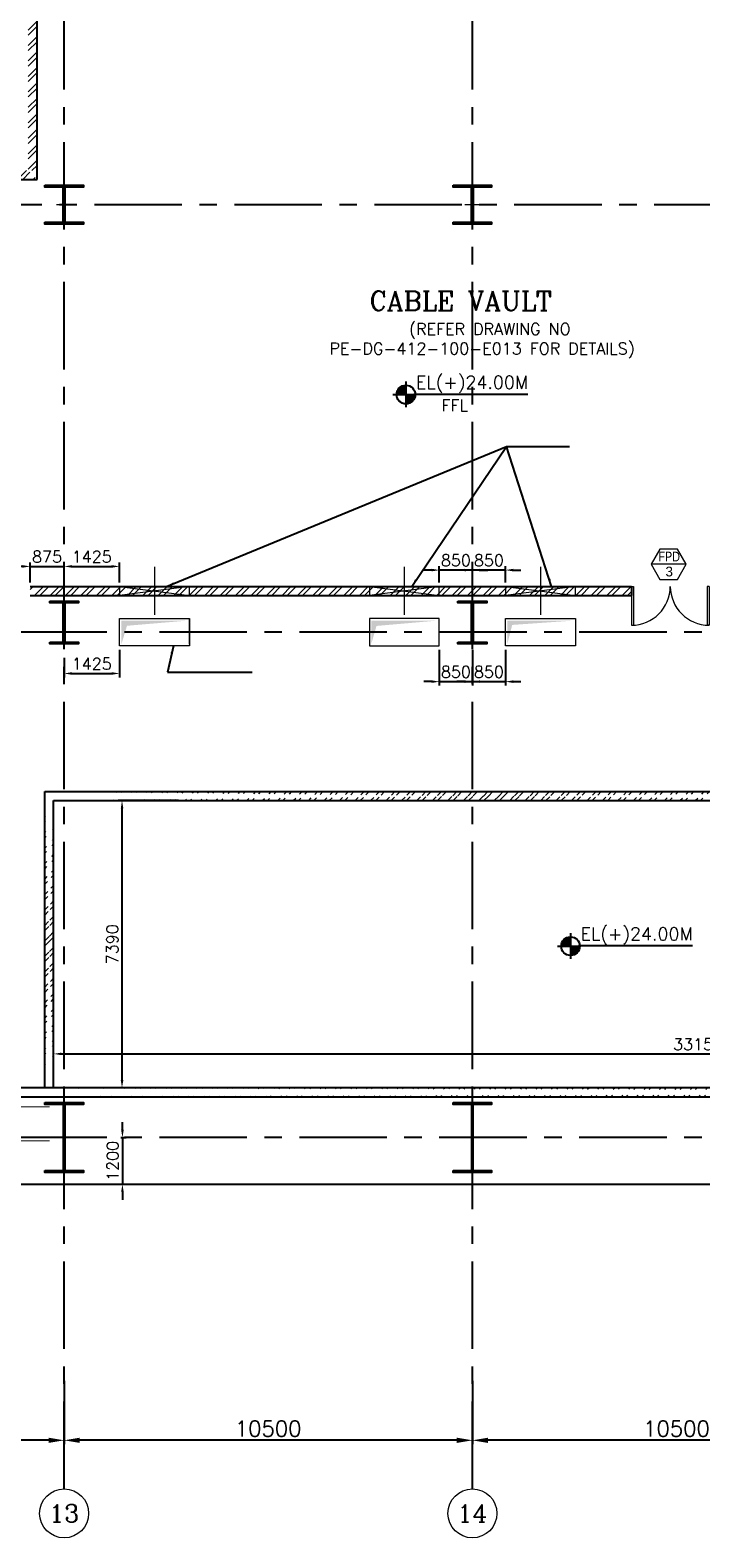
# Model space of a CAD drawing. Header units: inches. Extents: x 0 to 1544102, y -487208 to 23144100.
# Tile 97 of 256: x 537340 to 554590, y -93756 to -54968. Entities that reach past the tile are written whole.
import ezdxf
from ezdxf.enums import TextEntityAlignment as Align

# ---------------------------------------------------------------- set-up
doc = ezdxf.new("R2010")
doc.units = ezdxf.units.IN
doc.header["$LTSCALE"] = 1800
doc.header["$MEASUREMENT"] = 0
doc.linetypes.add('CENTER', pattern=[2, 1.25, -0.25, 0.25, -0.25])
doc.linetypes.add('HIDDEN', pattern=[0.375, 0.25, -0.125])
doc.layers.get('0').update_dxf_attribs({"color": 253, "lineweight": 9})
for name, color, linetype in [('1', 7, 'Continuous'), ('BRACING', 1, 'HIDDEN'), ('COL', 1, 'Continuous'), ('GRID', 251, 'CENTER'), ('REV3', 2, 'Continuous'), ('STAIR', 2, 'Continuous'), ('TEXT', 3, 'Continuous'), ('WALL', 6, 'Continuous'), ('WALL1', 6, 'Continuous')]:
    doc.layers.add(name, color=color, linetype=linetype)
for name, color, linetype, lineweight in [('2CON', 1, 'Continuous', 13), ('A-CUT OUT', 3, 'Continuous', 30), ('A-DOOR', 31, 'Continuous', 9), ('A-WIN TAG', 3, 'Continuous', 13), ('A-WIN TAG TEXT', 3, 'Continuous', 13), ('CEN', 2, 'CENTER', 15), ('CL', 8, 'CENTER', 15), ('DIM', 4, 'Continuous', 18), ('dimension line', 4, 'Continuous', 18), ('LEADER', 4, 'Continuous', 15), ('OPENING EO', 2, 'Continuous', 18), ('WALL HATCH', 251, 'Continuous', 13)]:
    doc.layers.add(name, color=color, linetype=linetype, lineweight=lineweight)
doc.styles.add('COMPLEX', font='complex')
doc.styles.add('ROAMNS', font='ROMANS.shx')
doc.styles.add('ROMANC', font='ROMANC.SHX')
doc.styles.add('ROMANS', font='romans.shx')
doc.styles.add('SIMPLEX-25', font='simplex.shx')
doc.styles.get("Standard").update_dxf_attribs({"font": 'arial.ttf'})
doc.linetypes.add('FENCELINE1', pattern='A,0.25,-0.1,[133,ltypeshp.shx,S=0.1,R=0,X=-0.1,Y=0],-0.1,1', length=1.45)
doc.dimstyles.new('270-TA-100', dxfattribs={"dimscale": 150, "dimtxt": 400, "dimasz": 2, "dimexe": 0.75, "dimexo": 1, "dimgap": 1, "dimtad": 1, "dimdec": 0, "dimzin": 12, "dimdsep": 46, "dimtxsty": 'ROMANS', "dimcen": 0, "dimclrd": 256, "dimclre": 256, "dimclrt": 6, "dimadec": 1, "dimazin": 3, "dimtfac": 1, "dimtdec": 0, "dimtix": 1, "dimtmove": 2, "dimatfit": 0, "dimfxl": 1.25, "dimarcsym": 2})
doc.dimstyles.new('DIM INT 1', dxfattribs={"dimtxt": 300, "dimasz": 200, "dimexe": 100, "dimexo": 100, "dimgap": 100, "dimtad": 1, "dimdec": 0, "dimzin": 13, "dimdsep": 46, "dimlunit": 5, "dimtxsty": 'ROAMNS', "dimblk1": 'CLOSEDBLANK', "dimcen": 0.09, "dimclrd": 9, "dimclre": 9, "dimclrt": 4, "dimadec": 0, "dimazin": 0, "dimtfac": 1, "dimtdec": 0, "dimtix": 1, "dimtmove": 2, "dimatfit": 3, "dimfxl": 1, "dimtolj": 1, "dimtzin": 13, "dimarcsym": 0})
doc.dimstyles.new('DIM100 x2', dxfattribs={"dimscale": 0, "dimtxt": 400, "dimasz": 400, "dimexe": 100, "dimexo": 100, "dimgap": 100, "dimtad": 1, "dimdec": 0, "dimzin": 13, "dimdsep": 46, "dimtxsty": 'ROMANS', "dimblk2": 'OBLIQUE', "dimcen": 100, "dimdle": 100, "dimclrd": 9, "dimclre": 9, "dimclrt": 4, "dimadec": 0, "dimazin": 0, "dimtfac": 1.1, "dimtdec": 0, "dimtix": 1, "dimtmove": 2, "dimatfit": 3, "dimfxl": 1, "dimtolj": 1, "dimtzin": 13, "dimarcsym": 0})
pattern_1 = [(45, (-441058.83, -169272.05), (-198.87378, 198.87378), []), (45, (-440926.25, -169272.05), (-198.87378, 198.87378), [])]

# ---------------------------------------------------------------- blocks, each defined once
blk = doc.blocks.new('B-ROW COLUMN')
at = {"layer": 'COL'}
h = blk.add_hatch(dxfattribs=at)
h.set_pattern_fill('ANSI31', color=256, scale=200, style=0)
h.set_pattern_definition([(45, (155648.048, 63141.767), (-17.67767, 17.67767), [])])
h.paths.add_polyline_path([(171095, 85178), (172085, 85178), (172085, 85128), (171095, 85128)])
h.paths.add_polyline_path([(171574, 86878), (171606, 86878), (171606, 85178), (171574, 85178)])
h.paths.add_polyline_path([(171095, 86928), (172085, 86928), (172085, 86878), (171095, 86878)])
blk.add_line((171590, 85128), (171590, 86928))
at = {"layer": 'CEN'}
for p, q in [((171590, 85128), (171590, 86928)), ((171399, 86028), (171782, 86028))]:
    blk.add_line(p, q, dxfattribs=at)
at = {"layer": 'COL'}
for points in [[(171095, 86928), (172085, 86928), (172085, 86878), (171095, 86878)], [(171574, 86878), (171606, 86878), (171606, 85178), (171574, 85178)], [(171095, 85178), (172085, 85178), (172085, 85128), (171095, 85128)]]:
    blk.add_lwpolyline(points, close=True, dxfattribs=at)
blk = doc.blocks.new('C-ROW COLUMN (above17m)')
at = {"layer": 'COL'}
h = blk.add_hatch(dxfattribs=at)
h.set_pattern_fill('ANSI31', color=256, scale=200, style=0)
h.set_pattern_definition([(45, (-78771.347, -120071.694), (-17.6776695, 17.6776695), [])])
h.paths.add_polyline_path([(22, 755), (-22, 755), (-22, -255), (22, -255)])
h.paths.add_polyline_path([(370, -300), (370, -255), (-370, -255), (-370, -300)])
h.paths.add_polyline_path([(-370, 800), (-370, 755), (370, 755), (370, 800)])
at = {"layer": 'CEN'}
for p, q in [((0, -300), (0, 800)), ((-192, 0), (192, 0))]:
    blk.add_line(p, q, dxfattribs=at)
at = {"layer": 'COL'}
for points in [[(-370, 800), (370, 800), (370, 755), (-370, 755)], [(-22, 755), (22, 755), (22, -255), (-22, -255)], [(-370, -255), (370, -255), (370, -300), (-370, -300)]]:
    blk.add_lwpolyline(points, close=True, dxfattribs=at)
blk = doc.blocks.new('D E F G-ROW COLUMN UNIT2')
at = {"layer": 'COL'}
h = blk.add_hatch(dxfattribs=at)
h.set_pattern_fill('ANSI31', color=256, scale=200, angle=180, style=0)
h.set_pattern_definition([(225, (-557328.912, -127499.994), (17.6776695, -17.6776695), [])])
h.paths.add_polyline_path([(495, 500), (0, 500), (0, 446), (22, 450), (495, 450)])
h.paths.add_polyline_path([(0, 500), (-495, 500), (-495, 450), (0, 450)])
h.paths.add_polyline_path([(0, 450), (-22, 450), (-22, 0), (0, 0)])
h.paths.add_polyline_path([(22, 450), (0, 450), (0, 0), (22, 0)])
h.paths.add_polyline_path([(0, 0), (-22, 0), (-22, -450), (0, -450)])
h.paths.add_polyline_path([(22, 0), (0, 0), (0, -450), (22, -450)])
h.paths.add_polyline_path([(0, -450), (0, -500), (-495, -500), (-495, -450)])
h.paths.add_polyline_path([(495, -450), (0, -450), (0, -500), (495, -500)])
at = {"layer": 'CEN'}
for p, q in [((0, -500), (0, 500)), ((192, 0), (-192, 0))]:
    blk.add_line(p, q, dxfattribs=at)
at = {"layer": 'COL'}
for points in [[(-495, 500), (495, 500), (495, 450), (-495, 450)], [(-22, 450), (22, 450), (22, -450), (-22, -450)], [(-495, -450), (495, -450), (495, -500), (-495, -500)]]:
    blk.add_lwpolyline(points, close=True, dxfattribs=at)
blk = doc.blocks.new('PL-FFL2')
at = {"layer": 'A-CUT OUT'}
h = blk.add_hatch(color=7, dxfattribs=at)
h.paths.add_polyline_path([(3.09, 1.96, 0.414214), (1.09, -0.04), (3.09, -0.04)])
h.paths.add_polyline_path([(5.09, -0.04), (3.09, -0.04), (3.09, -2.04, 0.414214)])
at = {"color": 1, "linetype": 'Continuous'}
for p, q in [((3.09, 2.74), (3.09, -2.74)), ((29.24, 0), (4.78, 0)), ((4.78, 0), (5.09, 0)), ((0.31, -0.04), (5.09, -0.04))]:
    blk.add_line(p, q, dxfattribs=at)
blk.add_circle((3.09, -0.04), 2, dxfattribs=at)
at = {"color": 4, "linetype": 'Continuous'}
blk.add_attdef('EL(+)', text='', height=2.75, dxfattribs=at).set_placement((18.98, 2.4), align=Align.MIDDLE)
at = {"color": 3, "linetype": 'Continuous'}
blk.add_attdef('XXX', text='', height=2.5, dxfattribs=at).set_placement((18.44, -3.52), align=Align.MIDDLE)
blk = doc.blocks.new('Stub column')
at = {"layer": 'COL', "linetype": 'ByBlock'}
for p, q in [((-108, 90), (-108, -90)), ((-108, 90), (-100, 90)), ((-108, 90), (-100, 90)), ((-108, 90), (-108, -90)), ((-25, 100), (-100, 100)), ((-100, 100), (-100, -100)), ((-100, 100), (-100, -100)), ((-25, 100), (-100, 100)), ((90, 108), (-90, 108)), ((-90, 100), (-90, 108)), ((-90, 100), (-90, 108)), ((-25, 100), (100, 100)), ((90, 100), (90, 108)), ((100, 100), (100, -100)), ((108, 90), (100, 90)), ((108, 90), (108, -90)), ((-108, -90), (-100, -90)), ((-108, -90), (-100, -90)), ((-100, -100), (-25, -100)), ((-100, -100), (-25, -100)), ((-90, -100), (-90, -108)), ((-90, -100), (-90, -108)), ((90, -108), (-90, -108)), ((100, -100), (-25, -100)), ((90, -100), (90, -108)), ((108, -90), (100, -90))]:
    blk.add_line(p, q, dxfattribs=at)
for points in [[(-25, -100), (-25, -97, 0.401544), (-31, -91), (-88, -88, -0.401544), (-94, -82), (-94, 82, -0.401544), (-88, 88), (-31, 91, 0.401544), (-25, 97), (-25, 100)], [(-25, -100), (-25, -97, 0.401544), (-31, -91), (-88, -88, -0.401544), (-94, -82), (-94, 82, -0.401544), (-88, 88), (-31, 91, 0.401544), (-25, 97), (-25, 100)], [(25, -100), (25, -97, -0.401544), (31, -91), (88, -88, 0.401544), (94, -82), (94, 82, 0.401544), (88, 88), (31, 91, -0.401544), (25, 97), (25, 100)]]:
    blk.add_lwpolyline(points, format="xyb", dxfattribs=at)
blk = doc.blocks.new('M_Double-Flush - 2000 X 2100 SD1-275612-Level 1')
at = {"layer": 'A-DOOR', "lineweight": 18}
for p, q in [((-1000, 1115), (-949, 1115)), ((-1000, 115), (-1000, 1115)), ((-949, 115), (-949, 1115)), ((949, 115), (949, 1114)), ((1000, 115), (1000, 1115)), ((-1000, 115), (-949, 115)), ((1000, 115), (949, 115))]:
    blk.add_line(p, q, dxfattribs=at)
at = {"layer": 'A-DOOR'}
for centre, start, end in [((-1000, 115), 0, 90), ((1000, 115), 90, 180)]:
    blk.add_arc(centre, 1000, start, end, dxfattribs=at)
blk = doc.blocks.new('*D734')
at = {"layer": 'dimension line', "color": 9, "lineweight": -2, "transparency": 16777216}
for p, q in [((538214, -89721), (538214, -91347)), ((548714, -90865), (548714, -91347)), ((548314, -91247), (538614, -91247))]:
    blk.add_line(p, q, dxfattribs=at)
at = {"layer": 'dimension line', "color": 9, "transparency": 16777216}
for points in [[(538614, -91180), (538614, -91314), (538214, -91247)], [(548314, -91180), (548314, -91314), (548714, -91247)]]:
    blk.add_solid(points, dxfattribs=at)
at = {"layer": 'dimension line', "color": 4, "transparency": 16777216, "insert": (543464, -90947), "char_height": 400, "attachment_point": 5, "style": 'ROMANS'}
blk.add_mtext('\\A1;10500', dxfattribs=at)
blk = doc.blocks.new('_Oblique')
at = {"color": 0, "linetype": 'ByBlock', "lineweight": -2}
blk.add_line((-0.5, -0.5), (0.5, 0.5), dxfattribs=at)
blk = doc.blocks.new('*D735')
at = {"layer": 'dimension line', "color": 9, "lineweight": -2, "transparency": 16777216}
for p, q in [((548714, -89721), (548714, -91347)), ((559214, -90865), (559214, -91347)), ((558814, -91247), (549114, -91247))]:
    blk.add_line(p, q, dxfattribs=at)
at = {"layer": 'dimension line', "color": 9, "transparency": 16777216}
for points in [[(549114, -91180), (549114, -91314), (548714, -91247)], [(558814, -91180), (558814, -91314), (559214, -91247)]]:
    blk.add_solid(points, dxfattribs=at)
at = {"layer": 'dimension line', "color": 4, "transparency": 16777216, "insert": (553964, -90947), "char_height": 400, "attachment_point": 5, "style": 'ROMANS'}
blk.add_mtext('\\A1;10500', dxfattribs=at)
blk = doc.blocks.new('*D736')
at = {"layer": 'dimension line', "color": 9, "lineweight": -2, "transparency": 16777216}
for p, q in [((527714, -89721), (527714, -91347)), ((538214, -90865), (538214, -91347)), ((537814, -91247), (528114, -91247))]:
    blk.add_line(p, q, dxfattribs=at)
at = {"layer": 'dimension line', "color": 9, "transparency": 16777216}
for points in [[(528114, -91180), (528114, -91314), (527714, -91247)], [(537814, -91180), (537814, -91314), (538214, -91247)]]:
    blk.add_solid(points, dxfattribs=at)
at = {"layer": 'dimension line', "color": 4, "transparency": 16777216, "insert": (532964, -90947), "char_height": 400, "attachment_point": 5, "style": 'ROMANS'}
blk.add_mtext('\\A1;10500', dxfattribs=at)
blk = doc.blocks.new('GRD')
at = {"layer": 'CL', "linetype": 'Continuous'}
blk.add_circle((0, 419.99985), 419.99985, dxfattribs=at)
at = {"layer": 'CL', "color": 4, "style": 'COMPLEX'}
blk.add_attdef('GRD', text='', height=300, dxfattribs=at).set_placement((0, 419.99985), align=Align.MIDDLE)
blk = doc.blocks.new('*D1104')
at = {"layer": 'DIM', "color": 9, "lineweight": -2, "transparency": 16777216}
for p, q in [((537139, -68764), (536939, -68764)), ((537339, -69179), (537339, -68664)), ((537339, -68764), (538214, -68764)), ((538214, -69179), (538214, -68664)), ((538414, -68764), (538614, -68764))]:
    blk.add_line(p, q, dxfattribs=at)
at = {"layer": 'DIM', "color": 9, "transparency": 16777216}
for points in [[(537139, -68731), (537139, -68798), (537339, -68764)], [(538414, -68731), (538414, -68798), (538214, -68764)]]:
    blk.add_solid(points, dxfattribs=at)
at = {"layer": 'DIM', "color": 4, "transparency": 16777216, "insert": (537776, -68514), "char_height": 300, "attachment_point": 5, "style": 'ROAMNS'}
blk.add_mtext('\\A1;875', dxfattribs=at)
blk = doc.blocks.new('_ClosedBlank')
at = {"color": 0, "linetype": 'ByBlock', "lineweight": -2}
for p, q in [((-1, 0.17), (0, 0)), ((-1, 0.17), (-1, -0.17)), ((0, 0), (-1, -0.17))]:
    blk.add_line(p, q, dxfattribs=at)
blk = doc.blocks.new('*D1105')
at = {"layer": 'DIM', "color": 9, "lineweight": -2, "transparency": 16777216}
for p, q in [((539639, -70909), (539639, -71618)), ((538214, -71112), (538214, -71618)), ((538414, -71518), (539439, -71518))]:
    blk.add_line(p, q, dxfattribs=at)
at = {"layer": 'DIM', "color": 9, "transparency": 16777216}
for points in [[(538414, -71485), (538414, -71552), (538214, -71518)], [(539439, -71485), (539439, -71552), (539639, -71518)]]:
    blk.add_solid(points, dxfattribs=at)
at = {"layer": 'DIM', "color": 4, "transparency": 16777216, "insert": (538926, -71268), "char_height": 300, "attachment_point": 5, "style": 'ROAMNS'}
blk.add_mtext('\\A1;1425', dxfattribs=at)
blk = doc.blocks.new('*D1106')
at = {"layer": 'DIM', "color": 9, "lineweight": -2, "transparency": 16777216}
for p, q in [((547864, -70909), (547864, -71829)), ((548714, -70909), (548714, -71829)), ((547664, -71729), (547464, -71729)), ((547864, -71729), (548714, -71729)), ((548914, -71729), (549114, -71729))]:
    blk.add_line(p, q, dxfattribs=at)
at = {"layer": 'DIM', "color": 9, "transparency": 16777216}
for points in [[(547664, -71695), (547664, -71762), (547864, -71729)], [(548914, -71695), (548914, -71762), (548714, -71729)]]:
    blk.add_solid(points, dxfattribs=at)
at = {"layer": 'DIM', "color": 4, "transparency": 16777216, "insert": (548289, -71479), "char_height": 300, "attachment_point": 5, "style": 'ROAMNS'}
blk.add_mtext('\\A1;850', dxfattribs=at)
blk = doc.blocks.new('*D1107')
at = {"layer": 'DIM', "color": 9, "lineweight": -2, "transparency": 16777216}
for p, q in [((548714, -70909), (548714, -71829)), ((549564, -70909), (549564, -71829)), ((548514, -71729), (548314, -71729)), ((548714, -71729), (549564, -71729)), ((549764, -71729), (549964, -71729))]:
    blk.add_line(p, q, dxfattribs=at)
at = {"layer": 'DIM', "color": 9, "transparency": 16777216}
for points in [[(548514, -71695), (548514, -71762), (548714, -71729)], [(549764, -71695), (549764, -71762), (549564, -71729)]]:
    blk.add_solid(points, dxfattribs=at)
at = {"layer": 'DIM', "color": 4, "transparency": 16777216, "insert": (549139, -71479), "char_height": 300, "attachment_point": 5, "style": 'ROAMNS'}
blk.add_mtext('\\A1;850', dxfattribs=at)
blk = doc.blocks.new('*D1110')
at = {"layer": 'DIM', "color": 9, "lineweight": -2, "transparency": 16777216}
for p, q in [((548514, -68859), (548314, -68859)), ((548714, -69179), (548714, -68759)), ((549564, -68859), (548714, -68859)), ((549564, -69179), (549564, -68759)), ((549764, -68859), (549964, -68859))]:
    blk.add_line(p, q, dxfattribs=at)
at = {"layer": 'DIM', "color": 9, "transparency": 16777216}
for points in [[(548514, -68825), (548514, -68892), (548714, -68859)], [(549764, -68825), (549764, -68892), (549564, -68859)]]:
    blk.add_solid(points, dxfattribs=at)
at = {"layer": 'DIM', "color": 4, "transparency": 16777216, "insert": (549139, -68609), "char_height": 300, "attachment_point": 5, "style": 'ROAMNS'}
blk.add_mtext('\\A1;850', dxfattribs=at)
blk = doc.blocks.new('*D1111')
at = {"layer": 'DIM', "color": 9, "lineweight": -2, "transparency": 16777216}
for p, q in [((547664, -68859), (547464, -68859)), ((547864, -69179), (547864, -68759)), ((548714, -68859), (547864, -68859)), ((548714, -69179), (548714, -68759)), ((548914, -68859), (549114, -68859))]:
    blk.add_line(p, q, dxfattribs=at)
at = {"layer": 'DIM', "color": 9, "transparency": 16777216}
for points in [[(547664, -68825), (547664, -68892), (547864, -68859)], [(548914, -68825), (548914, -68892), (548714, -68859)]]:
    blk.add_solid(points, dxfattribs=at)
at = {"layer": 'DIM', "color": 4, "transparency": 16777216, "insert": (548289, -68609), "char_height": 300, "attachment_point": 5, "style": 'ROAMNS'}
blk.add_mtext('\\A1;850', dxfattribs=at)
blk = doc.blocks.new('*D1112')
at = {"layer": 'DIM', "color": 9, "lineweight": -2, "transparency": 16777216}
for p, q in [((538214, -69179), (538214, -68664)), ((538414, -68764), (539439, -68764)), ((539639, -69179), (539639, -68664))]:
    blk.add_line(p, q, dxfattribs=at)
at = {"layer": 'DIM', "color": 9, "transparency": 16777216}
for points in [[(538414, -68731), (538414, -68798), (538214, -68764)], [(539439, -68731), (539439, -68798), (539639, -68764)]]:
    blk.add_solid(points, dxfattribs=at)
at = {"layer": 'DIM', "color": 4, "transparency": 16777216, "insert": (538926, -68514), "char_height": 300, "attachment_point": 5, "style": 'ROAMNS'}
blk.add_mtext('\\A1;1425', dxfattribs=at)
blk = doc.blocks.new('*D1194')
at = {"layer": 'DIM', "color": 9, "lineweight": -2, "transparency": 16777216}
for p, q in [((541157, -74789), (539603, -74789)), ((539703, -81979), (539703, -74989)), ((541157, -82179), (539603, -82179))]:
    blk.add_line(p, q, dxfattribs=at)
at = {"layer": 'DIM', "color": 9, "transparency": 16777216}
for points in [[(539670, -74989), (539737, -74989), (539703, -74789)], [(539670, -81979), (539737, -81979), (539703, -82179)]]:
    blk.add_solid(points, dxfattribs=at)
at = {"layer": 'DIM', "color": 4, "transparency": 16777216, "insert": (539453, -78484), "char_height": 300, "attachment_point": 5, "rotation": 90, "style": 'ROAMNS'}
blk.add_mtext('\\A1;7390', dxfattribs=at)
blk = doc.blocks.new('*D1195')
at = {"layer": 'DIM', "color": 9, "lineweight": -2, "transparency": 16777216}
for p, q in [((537944, -81440), (537944, -81206)), ((538144, -81306), (570899, -81306)), ((571099, -81440), (571099, -81206))]:
    blk.add_line(p, q, dxfattribs=at)
at = {"layer": 'DIM', "color": 9, "transparency": 16777216}
for points in [[(538144, -81272), (538144, -81339), (537944, -81306)], [(570899, -81272), (570899, -81339), (571099, -81306)]]:
    blk.add_solid(points, dxfattribs=at)
at = {"layer": 'DIM', "color": 4, "transparency": 16777216, "insert": (554521, -81056), "char_height": 300, "attachment_point": 5, "style": 'ROAMNS'}
blk.add_mtext('\\A1;33155', dxfattribs=at)
blk = doc.blocks.new('*D1196')
at = {"layer": 'DIM', "color": 9, "lineweight": -2, "transparency": 16777216}
for p, q in [((539713, -83259), (539713, -83059)), ((539670, -83459), (539813, -83459)), ((539713, -83459), (539713, -84659)), ((539670, -84659), (539813, -84659)), ((539713, -84859), (539713, -85059))]:
    blk.add_line(p, q, dxfattribs=at)
at = {"layer": 'DIM', "color": 9, "transparency": 16777216}
for points in [[(539680, -83259), (539747, -83259), (539713, -83459)], [(539680, -84859), (539747, -84859), (539713, -84659)]]:
    blk.add_solid(points, dxfattribs=at)
at = {"layer": 'DIM', "color": 4, "transparency": 16777216, "insert": (539463, -84059), "char_height": 300, "attachment_point": 5, "rotation": 90, "style": 'ROAMNS'}
blk.add_mtext('\\A1;1200', dxfattribs=at)
blk = doc.blocks.new('SC-01& LIFT')
at = {"layer": 'WALL HATCH'}
h = blk.add_hatch(dxfattribs=at)
h.set_pattern_fill('ANSI32', color=256, scale=750, style=0)
h.set_pattern_definition([(45, (-441713.83, -169222.05), (-198.87378, 198.87378), []), (45, (-441581.25, -169222.05), (-198.87378, 198.87378), [])])
edge = h.paths.add_edge_path()
edge.add_arc((3172, -33583100), 33587860, 89.9999019, 90.0002943, ccw=False)
edge.add_line((3230, 4760), (3230, 8855))
edge.add_line((3230, 8855), (3000, 8855))
edge.add_line((3000, 8855), (3000, 4760))
h = blk.add_hatch(dxfattribs=at)
h.set_pattern_fill('ANSI32', color=256, scale=750, style=0)
h.set_pattern_definition([(45, (-527713.7, -124725.3), (-198.87378, 198.87378), []), (45, (-527581.12, -124725.3), (-198.87378, 198.87378), [])])
h.paths.add_polyline_path([(3000, 9085), (115, 9085), (115, 8970), (3000, 8970)])
h.paths.add_polyline_path([(3000, 8970), (115, 8970), (115, 8855), (3000, 8855)])
h = blk.add_hatch(dxfattribs=at)
h.set_pattern_fill('ANSI32', color=256, scale=750, style=0)
h.set_pattern_definition([(45, (-421565.83, -181789.8), (-198.87378, 198.87378), []), (45, (-421433.25, -181789.8), (-198.87378, 198.87378), [])])
h.paths.add_polyline_path([(3000, 3180), (2305, 3180), (115, 3180), (115, 3295), (3000, 3295)])
h.paths.add_polyline_path([(3000, 3295), (115, 3295), (115, 3410), (125, 3410), (3000, 3410)])
h = blk.add_hatch(dxfattribs=at)
h.set_pattern_fill('ANSI32', color=256, scale=750, style=0)
h.set_pattern_definition([(45, (-466575.8, -141084.9), (-198.87378, 198.87378), []), (45, (-466443.2, -141084.9), (-198.87378, 198.87378), [])])
h.paths.add_polyline_path([(900, 3180), (670, 3180), (670, 1280), (900, 1280)])
h = blk.add_hatch(dxfattribs=at)
h.set_pattern_fill('ANSI32', color=256, scale=750, style=0)
h.set_pattern_definition(pattern_1)
h.paths.add_polyline_path([(3230, 3180), (3000, 3180), (3000, 2663), (3230, 2663)])
h = blk.add_hatch(dxfattribs=at)
h.set_pattern_fill('ANSI32', color=256, scale=750, style=0)
h.set_pattern_definition(pattern_1)
h.paths.add_polyline_path([(3230, 1863), (3000, 1863), (3000, 1280), (3230, 1280)])
h = blk.add_hatch(dxfattribs=at)
h.set_pattern_fill('ANSI32', color=256, scale=750, style=0)
h.set_pattern_definition([(45, (-441713.83, -169272.05), (-198.87378, 198.87378), []), (45, (-441581.25, -169272.05), (-198.87378, 198.87378), [])])
h.paths.add_polyline_path([(3000, 1050), (3000, 1280), (115, 1280), (115, 1050)])
at = {"layer": 'COL'}
for points in [[(-115, 9085), (115, 9085), (115, 8855), (-115, 8855)], [(3000, 9085), (3230, 9085), (3230, 8855), (3000, 8855)], [(3000, 3410), (3230, 3410), (3230, 3180), (3000, 3180)]]:
    blk.add_lwpolyline(points, close=True, dxfattribs=at)
at = {"layer": 'REV3', "linetype": 'Continuous'}
for p, q in [((115, 1280), (-115, 1280)), ((115, 1050), (-115, 1050))]:
    blk.add_line(p, q, dxfattribs=at)
at = {"layer": 'STAIR', "linetype": 'FENCELINE1', "ltscale": 0.25}
for p, q in [((545, 8855), (545, 4605)), ((2845, 8855), (2845, 5396)), ((1645, 7605), (1645, 4605)), ((1745, 7605), (1745, 5971))]:
    blk.add_line(p, q, dxfattribs=at)
at = {"layer": 'STAIR'}
for p, q in [((595, 8805), (595, 4605)), ((2795, 8805), (595, 8805)), ((2795, 8805), (2795, 5422)), ((2795, 7605), (595, 7605)), ((1595, 7605), (1595, 4605)), ((1795, 7605), (1795, 5945)), ((1595, 7355), (595, 7355)), ((1595, 7105), (595, 7105)), ((2795, 7355), (1795, 7355)), ((2795, 7105), (1795, 7105)), ((1595, 6855), (595, 6855)), ((1595, 6605), (595, 6605)), ((2795, 6855), (1795, 6855)), ((2795, 6605), (1795, 6605)), ((1595, 6355), (595, 6355)), ((2795, 6355), (1795, 6355)), ((1595, 6105), (595, 6105)), ((1595, 5855), (595, 5855)), ((2845, 5396), (1745, 5971)), ((2795, 6105), (1795, 6105)), ((2795, 5855), (1967, 5855)), ((1595, 5605), (595, 5605)), ((2795, 5655), (2350, 5655)), ((1595, 5355), (595, 5355)), ((1595, 5105), (595, 5105)), ((1595, 4855), (595, 4855)), ((1645, 4605), (545, 4605))]:
    blk.add_line(p, q, dxfattribs=at)
at = {"layer": 'WALL'}
for p, q in [((3000, 9085), (115, 9085)), ((3000, 8855), (115, 8855)), ((3000, 3510), (3000, 3410)), ((3230, 3510), (3230, 3410)), ((670, 1050), (670, 3410)), ((900, 1050), (900, 3410)), ((3000, 3180), (3000, 2663)), ((3000, 2663), (3000, 3180)), ((3000, 2663), (3230, 2663)), ((3000, 1863), (3230, 1863)), ((3000, 1050), (3000, 1863))]:
    blk.add_line(p, q, dxfattribs=at)
at = {"layer": 'WALL', "flags": 128}
for points in [[(3230, 9085), (3230, 4710), (3000, 4710), (3000, 9085)], [(3230, 3510), (3000, 3510)], [(115, 3410), (3000, 3410)], [(115, 3180), (3000, 3180)], [(3000, 1280), (3000, 1863)], [(3230, 1280), (3230, 1863)], [(115, 1280), (3000, 1280)], [(115, 1050), (2870, 1050)]]:
    blk.add_lwpolyline(points, dxfattribs=at)
at = {"layer": 'WALL'}
for points in [[(-115, 1280), (-115, 1050), (3230, 1050), (3230, 3180)], [(-115, 1280), (-115, 1050)], [(115, 1280), (115, 1050)]]:
    blk.add_lwpolyline(points, dxfattribs=at)
at = {"layer": 'COL', "xscale": -1, "rotation": 180}
for p in [(0, 8970), (3115, 8970), (0, 3295), (785, 3295), (3115, 3295), (785, 1165), (3115, 1165)]:
    blk.add_blockref('Stub column', p, dxfattribs=at)
at = {"layer": 'COL'}
blk.add_blockref('Stub column', (0, 1165), dxfattribs=at)
at = {"layer": 'TEXT', "linetype": 'CENTER', "style": 'ROMANC'}
for s, height, p in [('UP', 300, (2150, 6467, -1000)), ('UP', 300, (888, 4691, -1000)), ('LIFT', 300, (1493, 2644)), ('2100X1900', 200, (1204, 2307)), ('(INT.CLEAR SIZE)', 150, (913, 2036))]:
    blk.add_text(s, height=height, dxfattribs=at).set_placement(p)
at = {"layer": 'LEADER'}
for points in [[(2182, 6050), (2182, 6855)], [(848, 5478), (848, 4605)]]:
    blk.add_leader(points, dimstyle='270-TA-100', dxfattribs=at)

msp = doc.modelspace()

# ---------------------------------------------------------------- hatches: boundary and pattern name
at = {"layer": 'WALL HATCH'}
h = msp.add_hatch(dxfattribs=at)
h.set_pattern_fill('ANSI32', color=256, scale=750, style=0)
h.set_pattern_definition([(45, (-37790.13, -252580.65), (-198.87378, 198.87378), []), (45, (-37657.55, -252580.65), (-198.87378, 198.87378), [])])
h.paths.add_polyline_path([(560138.7, -26578.61), (548923.7, -26578.61), (548923.7, -26808.61), (560138.7, -26808.61)])
h.paths.add_polyline_path([(538423.7, -26578.61), (537288.7, -26578.61), (537288.7, -27443.61), (537518.7, -27443.61), (537518.7, -26808.61), (538423.7, -26808.61)])
h.paths.add_polyline_path([(537518.7, -27443.61), (537288.7, -27443.61), (537288.7, -37443.61), (537518.7, -37443.61)])
h.paths.add_polyline_path([(547963.7, -26578.61), (547963.7, -26808.61), (548923.7, -26808.61), (548923.7, -26578.61)])
h.paths.add_polyline_path([(546763.7, -26808.61), (546763.7, -26578.61), (538423.7, -26578.61), (538423.7, -26808.61)])
h.paths.add_polyline_path([(537518.7, -40645.41), (537288.7, -40645.41), (537288.7, -47443.61), (537518.7, -47443.61)])
edge = h.paths.add_edge_path()
edge.add_line((537498.7, -40645.41), (537728.7, -40645.41))
edge.add_line((537518.7, -40645.41), (537518.7, -37443.61))
edge.add_line((537518.7, -37443.61), (537288.7, -37443.61))
edge.add_line((537288.7, -37443.61), (537288.7, -40645.41))
edge = h.paths.add_edge_path()
edge.add_line((559908.7, -40643.45), (559908.7, -47443.61))
edge.add_line((560118.7, -47443.61), (560138.7, -47443.61))
edge.add_line((560138.7, -47443.61), (560138.7, -40645.41))
edge.add_line((560138.7, -40645.41), (560118.7, -40645.41))
edge = h.paths.add_edge_path()
edge.add_line((560138.7, -40645.41), (560138.7, -37443.61))
edge.add_line((560348.7, -37443.61), (559908.7, -37443.61))
edge.add_line((559908.7, -37443.61), (559908.7, -40645.41))
edge.add_line((559908.7, -40645.41), (560348.7, -40645.41))
h.paths.add_polyline_path([(559908.7, -28943.61), (560138.7, -28943.61), (560138.7, -26808.85), (559908.7, -26808.85)])
h.paths.add_polyline_path([(560138.7, -28943.61), (559908.7, -28943.61), (559908.7, -37443.61), (560138.7, -37443.61)])
h.paths.add_polyline_path([(537288.7, -58578.61), (537518.7, -58578.61), (537518.7, -47443.61), (537288.7, -47443.61)])
h.paths.add_polyline_path([(560138.7, -58578.61), (560138.7, -47443.61), (559908.7, -47443.61), (559908.7, -58808.61), (571908.7, -58808.61), (572138.7, -58578.61)])
h = msp.add_hatch(dxfattribs=at)
h.set_pattern_fill('ANSI32', color=256, scale=750, style=0)
h.paths.add_polyline_path([(554804.1, -69278.61), (554804.1, -69508.61), (572138.7, -69508.61), (572138.7, -69278.61)])
h.paths.add_polyline_path([(529063.7, -69508.61), (529063.7, -69278.61), (527018.7, -69278.61), (527018.7, -58808.61), (537518.7, -58808.61), (537288.7, -58578.61), (526788.7, -58578.61), (526788.7, -69508.61)])
h.paths.add_polyline_path([(552804.1, -69508.61), (552804.1, -69278.61), (538813.7, -69278.61), (538813.7, -69508.61)])
h.paths.add_polyline_path([(536140.99, -69508.61), (536140.99, -69278.61), (529063.7, -69278.61), (529063.7, -69508.61)], flags=17)
h.paths.add_polyline_path([(537340.99, -69278.61), (537340.99, -69508.61), (538813.7, -69508.61), (538813.7, -69278.61)])
h = msp.add_hatch(dxfattribs=at)
h.set_pattern_fill('ANSI32', color=256, scale=750, style=0)
edge = h.paths.add_edge_path()
edge.add_line((537713.7, -74558.61), (560713.7, -74558.61))
edge.add_line((537943.7, -74788.61), (560713.7, -74788.61))
h = msp.add_hatch(dxfattribs=at)
h.set_pattern_fill('ANSI32', color=256, scale=750, style=0)
edge = h.paths.add_edge_path()
edge.add_line((537943.7, -82178.61), (537943.7, -74788.61))
edge.add_line((537713.7, -82178.61), (537713.7, -74558.61))
h = msp.add_hatch(dxfattribs=at)
h.set_pattern_fill('ANSI32', color=256, scale=750, style=0)
h.set_pattern_definition([(45, (0, 250), (-198.87378, 198.87378), []), (45, (132.58, 250), (-198.87378, 198.87378), [])])
edge = h.paths.add_edge_path()
edge.add_line((533397.72, -82178.61), (648203.7, -82178.61))
edge.add_line((533613.7, -82408.61), (648328.7, -82408.61))

# ---------------------------------------------------------------- linework, layer by layer
at = {"layer": '2CON'}
msp.add_line((554214.53, -68710.72), (553314.53, -68710.72), dxfattribs=at)
at = {"layer": 'A-WIN TAG'}
msp.add_lwpolyline([(553539.53, -68321.01), (553314.53, -68710.72), (553539.53, -69100.43), (553989.53, -69100.43), (554214.53, -68710.72), (553989.53, -68321.01)], close=True, dxfattribs=at)
at = {"layer": 'BRACING', "const_width": 25}
for points in [[(528083.7, -82671.11), (537843.7, -82671.11)], [(528083.7, -83546.11), (537843.7, -83546.11)]]:
    msp.add_lwpolyline(points, dxfattribs=at)
at = {"layer": 'CL'}
for p, q in [((540538.53, -68778.61), (540538.53, -70008.61)), ((546963.78, -68778.61), (546963.78, -70008.61)), ((550463.94, -68778.61), (550463.94, -70008.61))]:
    msp.add_line(p, q, dxfattribs=at)
at = {"layer": 'GRID'}
for p, q in [((538213.7, -92496.17), (538213.7, -24206.63)), ((548713.7, -92496.17), (548713.7, -24206.63)), ((573642.4, -59458.61), (522413.7, -59458.61)), ((654513.7, -70458.61), (396913.7, -70458.61)), ((654513.7, -83458.61), (396913.7, -83458.61))]:
    msp.add_line(p, q, dxfattribs=at)
at = {"layer": 'OPENING EO'}
for p, q in [((539638.53, -69278.61), (541438.53, -69508.61)), ((541438.53, -69278.61), (539638.53, -69508.61)), ((546063.78, -69278.61), (547863.78, -69508.61)), ((547863.78, -69278.61), (546063.78, -69508.61)), ((549563.94, -69278.61), (551363.94, -69508.61)), ((551363.94, -69278.61), (549563.94, -69508.61)), ((541438.53, -70762.73), (541438.53, -70108.61))]:
    msp.add_line(p, q, dxfattribs=at)
for points in [[(539638.53, -69508.61), (541438.53, -69508.61), (541438.53, -69278.61), (539638.53, -69278.61)], [(546063.78, -69508.61), (547863.78, -69508.61), (547863.78, -69278.61), (546063.78, -69278.61)], [(549563.94, -69508.61), (551363.94, -69508.61), (551363.94, -69278.61), (549563.94, -69278.61)], [(541438.53, -70808.61), (539638.53, -70808.61), (539638.53, -70108.61), (541438.53, -70108.61)], [(541438.53, -70808.61), (539638.53, -70808.61), (539638.53, -70108.61), (541438.53, -70108.61)], [(546063.78, -70808.61), (547863.78, -70808.61), (547863.78, -70108.61), (546063.78, -70108.61)], [(551363.94, -70808.61), (549563.94, -70808.61), (549563.94, -70108.61), (551363.94, -70108.61)]]:
    msp.add_lwpolyline(points, close=True, dxfattribs=at)
at = {"layer": 'OPENING EO', "color": 5}
for points in [[(541388.53, -70158.61), (539688.53, -70158.61), (539831.16, -70291.37), (539688.53, -70758.61)], [(547813.78, -70158.61), (546113.78, -70158.61), (546248.27, -70295.79), (546113.78, -70758.61)], [(551313.94, -70158.61), (549613.94, -70158.61), (549737.58, -70270.06), (549613.94, -70758.61)]]:
    msp.add_solid(points, dxfattribs=at)
at = {"layer": 'WALL'}
for p, q in [((527018.7, -58808.61), (537518.7, -58808.61)), ((537340.99, -69278.61), (538813.7, -69278.61)), ((538813.7, -69278.61), (552804.1, -69278.61)), ((552804.1, -69278.61), (552804.1, -69508.61)), ((537340.99, -69508.61), (538813.7, -69508.61)), ((538813.7, -69508.61), (552804.1, -69508.61)), ((537713.7, -74558.61), (560713.7, -74558.61)), ((537713.7, -82178.61), (537713.7, -74558.61)), ((537943.7, -74788.61), (560713.7, -74788.61)), ((537943.7, -82178.61), (537943.7, -74788.61)), ((532363.7, -82408.61), (648328.7, -82408.61)), ((527713.7, -84658.61), (571213.7, -84658.61))]:
    msp.add_line(p, q, dxfattribs=at)
at = {"layer": 'WALL', "flags": 128}
msp.add_lwpolyline([(648988.7, -85458.61), (648988.7, -82178.61), (533397.72, -82178.61)], dxfattribs=at)
at = {"layer": 'WALL1'}
msp.add_line((537518.7, -58808.61), (537518.7, -26808.61), dxfattribs=at)

# ---------------------------------------------------------------- block references
for name, p in [('C-ROW COLUMN (above17m)', (538213.7, -70458.61)), ('C-ROW COLUMN (above17m)', (548713.7, -70458.61)), ('B-ROW COLUMN', (366623.48, -169486.23)), ('B-ROW COLUMN', (377123.48, -169486.23))]:
    msp.add_blockref(name, p)
at = {"layer": '1'}
ref = msp.add_blockref('PL-FFL2', (546633.93, -64338.68), dxfattribs=dict(at, xscale=120, yscale=120, zscale=120))
ref.add_attrib('XXX', 'FFL', dxfattribs={"layer": '0', "color": 3, "linetype": 'Continuous', "height": 300, "style": 'SIMPLEX-25'}).set_placement((548256.4, -64619.11), align=Align.MIDDLE)
ref.add_attrib('EL(+)', 'EL(+)24.00M', dxfattribs={"layer": '0', "color": 4, "linetype": 'Continuous', "height": 330, "style": 'SIMPLEX-25'}).set_placement((548705.03, -64051.03), align=Align.MIDDLE)
ref = msp.add_blockref('PL-FFL2', (550867.15, -78529.14), dxfattribs=dict(at, xscale=120, yscale=120, zscale=120))
ref.add_attrib('EL(+)', 'EL(+)24.00M', dxfattribs={"layer": '0', "color": 4, "linetype": 'Continuous', "height": 330, "style": 'SIMPLEX-25'}).set_placement((552938.25, -78241.49), align=Align.MIDDLE)
at = {"layer": 'A-DOOR'}
msp.add_blockref('SC-01& LIFT', (527713.7, -83458.61), dxfattribs=at)
at = {"layer": 'A-DOOR', "rotation": 179.9999999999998}
msp.add_blockref('M_Double-Flush - 2000 X 2100 SD1-275612-Level 1', (553804.1, -69163.61), dxfattribs=at)
at = {"layer": 'COL'}
for p in [(538213.7, -59458.61), (548713.7, -59458.61)]:
    msp.add_blockref('D E F G-ROW COLUMN UNIT2', p, dxfattribs=at)
at = {"layer": 'DIM', "xscale": 1.5, "yscale": 1.5, "zscale": 1.5}
for p, values in [((538213.83, -93756.17), {'GRD': '13'}), ((548713.83, -93756.17), {'GRD': '14'})]:
    msp.add_blockref('GRD', p, dxfattribs=at).add_auto_attribs(values)

# ---------------------------------------------------------------- texts
at = {"layer": 'A-WIN TAG TEXT', "width": 0.8}
msp.add_text('FPD', height=250, dxfattribs=at).set_placement((553775.88, -68510.77), align=Align.MIDDLE)
at = {"layer": 'A-WIN TAG TEXT'}
msp.add_text('3', height=250, dxfattribs=at).set_placement((553776.12, -68896.59), align=Align.MIDDLE)
at = {"layer": 'OPENING EO', "color": 3, "insert": (544740.74, -62959.89), "char_height": 300, "width": 9346.5455, "attachment_point": 4, "style": 'ROMANS'}
msp.add_mtext('\\pi2344.7;(REFER DRAWING NO \\P\\pi294.7;PE-DG-412-100-E013 FOR DETAILS)', dxfattribs=at)
at = {"layer": 'TEXT', "style": 'ROMANC'}
msp.add_text('CABLE VAULT', height=500, dxfattribs=at).set_placement((546063.68, -62182.3))

# ---------------------------------------------------------------- dimensions: what is measured, and where the dimension line sits
at = {"layer": 'DIM'}
for base, p1, p2, picture, middle in [((538213.7, -68764.34), (537338.99, -69278.61), (538213.7, -69278.61), '*D1104', (537776.35, -68514.34)), ((539638.53, -71518.32), (538213.7, -71011.53), (539638.53, -70808.61), '*D1105', (538926.12, -71268.32)), ((548713.7, -71728.59), (547863.78, -70808.61), (548713.7, -70808.61), '*D1106', (548288.74, -71478.59)), ((549563.94, -71728.59), (548713.7, -70808.61), (549563.94, -70808.61), '*D1107', (549138.82, -71478.59))]:
    dim = msp.add_linear_dim(base=base, p1=p1, p2=p2, dimstyle='DIM INT 1', override={"dimtmove": 0}, dxfattribs=at)
    dim.commit()
    dim.dimension.update_dxf_attribs({"geometry": picture, "text_midpoint": middle})
for base, p1, p2, picture, middle in [((539638.53, -68764.34), (538213.7, -69278.61), (539638.53, -69278.61), '*D1112', (538926.12, -68514.34)), ((547863.78, -68858.58), (548713.7, -69278.61), (547863.78, -69278.61), '*D1111', (548288.74, -68608.58)), ((548713.7, -68858.58), (549563.94, -69278.61), (548713.7, -69278.61), '*D1110', (549138.82, -68608.58)), ((571098.7, -81305.58), (537943.7, -81540.37), (571098.7, -81540.37), '*D1195', (554521.2, -81055.58))]:
    dim = msp.add_linear_dim(base=base, p1=p1, p2=p2, dimstyle='DIM INT 1', dxfattribs=at)
    dim.commit()
    dim.dimension.update_dxf_attribs({"geometry": picture, "text_midpoint": middle})
for base, p1, p2, picture, middle in [((539703.17, -74788.61), (541257.37, -82178.61), (541257.37, -74788.61), '*D1194', (539453.17, -78483.61)), ((539713.48, -84658.61), (539569.79, -83458.61), (539569.79, -84658.61), '*D1196', (539463.48, -84058.61))]:
    dim = msp.add_linear_dim(base=base, p1=p1, p2=p2, angle=90, dimstyle='DIM INT 1', dxfattribs=at)
    dim.commit()
    dim.dimension.update_dxf_attribs({"geometry": picture, "text_midpoint": middle})
at = {"layer": 'dimension line'}
for base, p1, p2, picture, middle in [((527713.7, -91246.87), (538213.7, -90765.2), (527713.7, -89621.3), '*D736', (532963.7, -90946.87)), ((538213.7, -91246.87), (548713.7, -90765.2), (538213.7, -89621.3), '*D734', (543463.7, -90946.87)), ((548713.7, -91246.87), (559213.7, -90765.2), (548713.7, -89621.3), '*D735', (553963.7, -90946.87))]:
    dim = msp.add_linear_dim(base=base, p1=p1, p2=p2, angle=180, dimstyle='DIM100 x2', override={"dimscale": 1}, dxfattribs=at)
    dim.commit()
    dim.dimension.update_dxf_attribs({"geometry": picture, "text_midpoint": middle})

# ---------------------------------------------------------------- leaders
at = {"layer": '1'}
for points in [[(540850.49, -69278.61), (549595.6, -65678.61), (551212.94, -65678.61)], [(547154.18, -69278.61), (549595.6, -65678.61), (551212.94, -65678.61)], [(550750.52, -69278.61), (549595.6, -65678.61), (551212.94, -65678.61)]]:
    msp.add_leader(points, dimstyle='DIM INT 1', override={"dimgap": 100, "dimtad": 0}, dxfattribs=at)
at = {"layer": 'OPENING EO'}
msp.add_leader([(541027.33, -70808.61), (540873.24, -71488.15), (543052.4, -71488.15)], dimstyle='DIM INT 1', dxfattribs=at)

doc.saveas('drawing.dxf')
